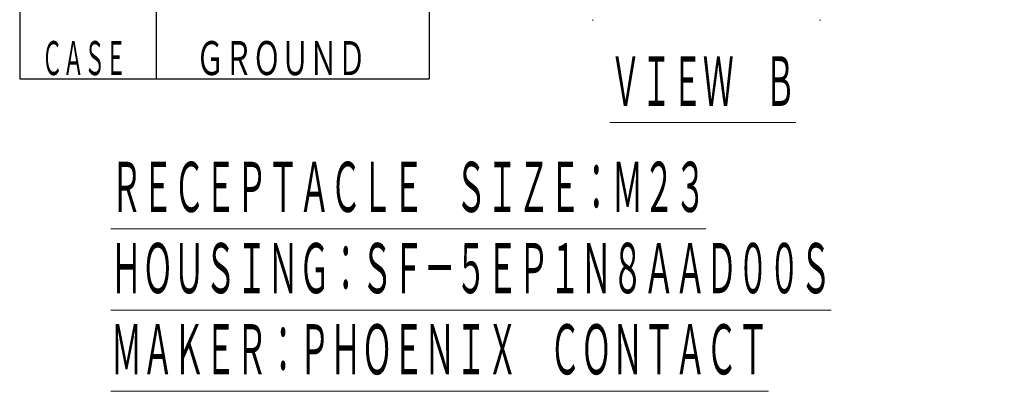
# Model space of a CAD drawing. Header units: millimetres. Extents: x 0 to 1071, y 0 to 742.
# Tile 8 of 130: x 207 to 353, y 220 to 275. Entities that reach past the tile are written whole.
import ezdxf

# ---------------------------------------------------------------- set-up
doc = ezdxf.new("R2010")
doc.units = ezdxf.units.MM
doc.header["$LTSCALE"] = 0.454724
doc.layers.add('NoLayerName_001', color=7, linetype='Continuous')
doc.styles.get("Standard").update_dxf_attribs({"font": 'txt', "bigfont": 'extfont2'})

msp = doc.modelspace()

# ---------------------------------------------------------------- linework, layer by layer
at = {"layer": 'NoLayerName_001', "color": 7, "linetype": 'Continuous', "lineweight": 25}
for p, q in [((206.64108, 349.321744), (206.64108, 266.293968)), ((226.974413, 349.321744), (226.974413, 266.293968)), ((267.641079, 349.321744), (267.641079, 266.293968)), ((206.64108, 266.293968), (267.641079, 266.293968))]:
    msp.add_line(p, q, dxfattribs=at)
at = {"layer": 'NoLayerName_001', "color": 8, "linetype": 'Continuous', "lineweight": 25}
for centre, start, end in [((293.023879, 275.589742), 206.11761193, 211.31486223), ((324.916576, 275.589742), 328.68513777, 333.88238807)]:
    msp.add_arc(centre, 1.145096, start, end, dxfattribs=at)

# ---------------------------------------------------------------- texts
at = {"layer": 'NoLayerName_001', "color": 3, "lineweight": 13, "attachment_point": 7}
for s, insert, char_height in [('\\A1;\\W0.5000;ＣＯＮ．\\PＣＡＳＥ', (209.906319, 266.293968), 5.75119019), ('\\A1;\\W0.6667;ＦＲＡＭＥ\\PＧＲＯＵＮＤ', (232.912697, 266.293968), 5.75119019), ('\\A1;\\W0.5000;\\LＶＩＥＷ\u3000Ｂ\\l', (294.588199, 261.453315), 8.38715172)]:
    msp.add_mtext(s, dxfattribs=dict(at, insert=insert, char_height=char_height))
at = {"layer": 'NoLayerName_001', "color": 3, "lineweight": 13, "insert": (220.220408, 221.494726), "char_height": 8.48536301, "attachment_point": 7, "line_spacing_factor": 0.854167}
msp.add_mtext('\\A1;\\W0.5000;\\LＲＥＣＥＰＴＡＣＬＥ\u3000ＳＩＺＥ：Ｍ２３\\l\\P\\LＨＯＵＳＩＮＧ：ＳＦ－５ＥＰ１Ｎ８ＡＡＤ００Ｓ\\l\\P\\LＭＡＫＥＲ：ＰＨＯＥＮＩＸ\u3000ＣＯＮＴＡＣＴ\\l', dxfattribs=at)

doc.saveas('drawing.dxf')
